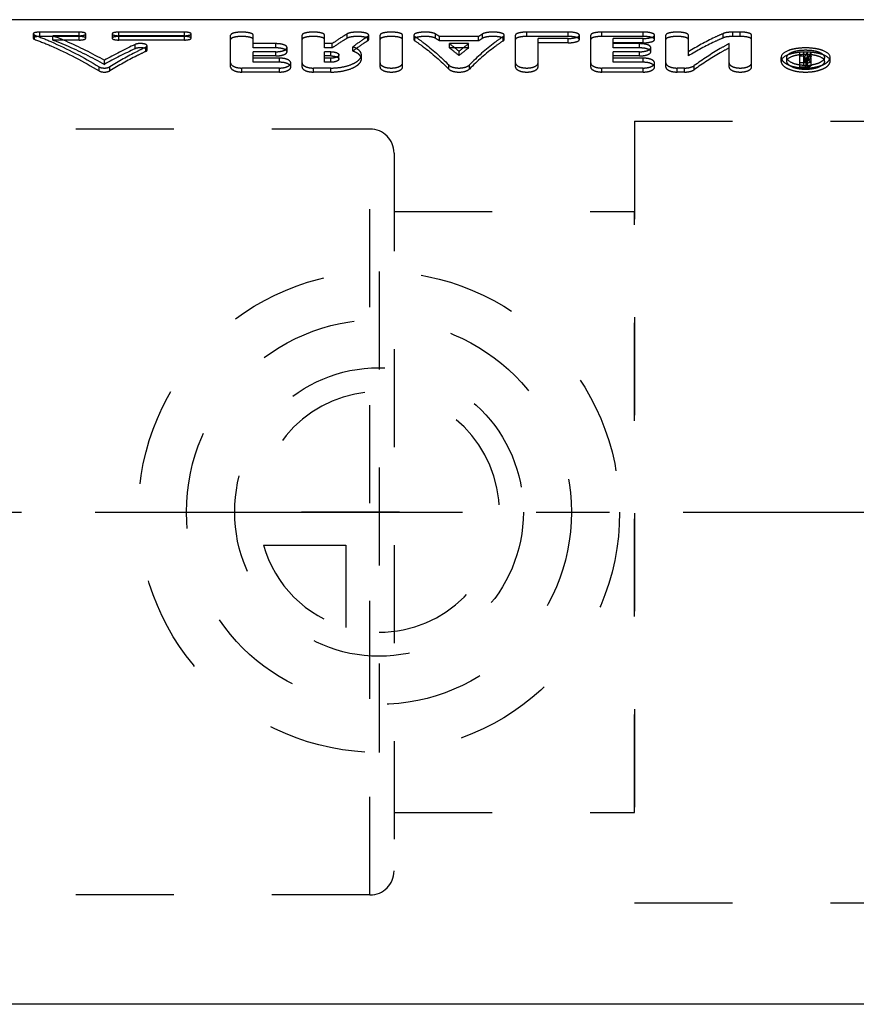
# Model space of a CAD drawing. Header units: millimetres. Extents: x 413 to 587, y 459 to 546.
# Tile 2 of 14: x 447 to 503, y 461 to 526. Entities that reach past the tile are written whole.
import ezdxf

# ---------------------------------------------------------------- set-up
doc = ezdxf.new("R2010")
doc.units = ezdxf.units.MM
doc.header["$LTSCALE"] = 65.185185
doc.linetypes.add('CENTER', pattern=[0.6, 0.375, -0.075, 0.075, -0.075])
doc.linetypes.add('HIDDEN', pattern=[0.2, 0.1, -0.1])
for name, color, linetype in [('ACHSEN_S', 7, 'CONTINUOUS'), ('DEFAULT_2', 8, 'HIDDEN'), ('KOERPER', 7, 'CONTINUOUS'), ('KONST.EL_MIT_GEO', 7, 'CONTINUOUS'), ('KURVEN', 7, 'CONTINUOUS')]:
    doc.layers.add(name, color=color, linetype=linetype)

msp = doc.modelspace()

# ---------------------------------------------------------------- linework, layer by layer
at = {"layer": 'ACHSEN_S', "color": 2, "linetype": 'CENTER'}
msp.add_line((412.833, 493.509), (587.167, 493.509), dxfattribs=at)
at = {"layer": 'DEFAULT_2', "color": 8, "linetype": 'HIDDEN'}
for p, q in [((487.833, 519.509), (487.833, 467.509)), ((487.833, 519.509), (525.833, 519.509)), ((487.833, 467.509), (525.833, 467.509))]:
    msp.add_line(p, q, dxfattribs=at)
at = {"layer": 'KOERPER', "color": 7, "linetype": 'Continuous'}
for p, q in [((509.833, 526.259), (436.618, 526.259)), ((509.833, 460.759), (433.833, 460.759))]:
    msp.add_line(p, q, dxfattribs=at)
at = {"layer": 'KOERPER', "color": 8, "linetype": 'HIDDEN'}
for p, q in [((470.233, 518.984), (420.421, 518.984)), ((470.233, 468.034), (470.233, 518.984)), ((471.833, 517.384), (471.833, 469.634)), ((470.233, 468.034), (420.421, 468.034))]:
    msp.add_line(p, q, dxfattribs=at)
for centre, start, end in [((470.233, 517.384), 0, 90), ((470.233, 469.634), 270, 360)]:
    msp.add_arc(centre, 1.6, start, end, dxfattribs=at)
at = {"layer": 'KONST.EL_MIT_GEO', "color": 8, "linetype": 'HIDDEN'}
for p, q in [((447.833, 525.316), (447.833, 525.028)), ((448.27, 525.144), (448.27, 525.433)), ((450.895, 525.433), (448.27, 525.433)), ((450.895, 524.906), (450.895, 525.433)), ((451.333, 525.028), (451.333, 525.316)), ((453.083, 525.316), (453.083, 525.028)), ((453.52, 524.906), (453.52, 525.433)), ((457.895, 525.433), (453.52, 525.433)), ((457.895, 524.906), (457.895, 525.433)), ((458.333, 525.028), (458.333, 525.316)), ((468.72, 525.029), (468.72, 525.317)), ((474.587, 525.025), (474.587, 525.313)), ((477.724, 525.025), (477.724, 525.313)), ((480.66, 525.144), (480.66, 525.433)), ((483.41, 525.433), (480.66, 525.433)), ((483.41, 525.144), (483.41, 525.433)), ((485.66, 525.144), (485.66, 525.433)), ((488.41, 525.433), (485.66, 525.433)), ((488.41, 525.144), (488.41, 525.433)), ((493.727, 525.05), (493.727, 525.339)), ((494.363, 525.144), (494.363, 525.433)), ((494.863, 525.433), (494.363, 525.433)), ((494.863, 525.144), (494.863, 525.433)), ((447.92, 524.955), (447.92, 525.243)), ((450.895, 525.144), (448.27, 525.144)), ((449.143, 524.906), (449.143, 525.193)), ((450.895, 525.193), (449.143, 525.193)), ((450.895, 524.906), (449.143, 524.906)), ((457.895, 525.193), (453.52, 525.193)), ((457.895, 525.144), (453.52, 525.144)), ((457.895, 524.906), (453.52, 524.906)), ((460.965, 523.11), (460.965, 525.229)), ((462.465, 524.383), (462.465, 525.229)), ((463.965, 524.666), (462.465, 524.666)), ((463.965, 524.383), (463.965, 524.666)), ((465.715, 523.11), (465.715, 525.229)), ((467.215, 524.383), (467.215, 525.229)), ((467.727, 524.666), (467.215, 524.666)), ((467.727, 524.383), (467.727, 524.666)), ((470.08, 524.851), (470.08, 525.138)), ((470.15, 524.941), (470.15, 525.229)), ((470.9, 523.11), (470.9, 525.229)), ((472.4, 523.11), (472.4, 525.229)), ((473.15, 525.229), (473.15, 524.941)), ((473.214, 524.855), (473.214, 525.142)), ((474.857, 524.852), (474.857, 525.139)), ((477.453, 525.139), (474.857, 525.139)), ((477.453, 524.852), (474.857, 524.852)), ((475.517, 524.383), (475.517, 524.666)), ((476.793, 524.666), (475.517, 524.666)), ((476.793, 524.383), (476.793, 524.666)), ((477.453, 524.852), (477.453, 525.139)), ((479.097, 524.855), (479.097, 525.142)), ((479.16, 524.941), (479.16, 525.229)), ((479.91, 523.11), (479.91, 525.229)), ((483.41, 525.144), (480.66, 525.144)), ((481.41, 523.11), (481.41, 525.008)), ((483.41, 525.008), (481.41, 525.008)), ((483.41, 524.722), (481.41, 524.722)), ((483.41, 524.722), (483.41, 525.008)), ((484.16, 524.941), (484.16, 525.229)), ((484.91, 523.11), (484.91, 525.229)), ((488.41, 525.144), (485.66, 525.144)), ((486.41, 524.383), (486.41, 525.008)), ((488.41, 525.008), (486.41, 525.008)), ((488.41, 524.722), (486.41, 524.722)), ((488.16, 524.666), (486.41, 524.666)), ((488.16, 524.383), (488.16, 524.666)), ((488.41, 524.722), (488.41, 525.008)), ((489.16, 524.941), (489.16, 525.229)), ((489.91, 523.11), (489.91, 525.229)), ((491.41, 523.849), (491.41, 525.229)), ((494.113, 523.11), (494.113, 524.665)), ((494.863, 525.144), (494.363, 525.144)), ((495.613, 523.11), (495.613, 525.229)), ((454.62, 524.331), (454.62, 524.613)), ((455.321, 524.149), (455.321, 524.43)), ((455.408, 524.241), (455.408, 524.522)), ((463.965, 524.383), (462.465, 524.383)), ((462.465, 523.427), (462.465, 524.126)), ((463.965, 524.126), (462.465, 524.126)), ((463.965, 523.848), (463.965, 524.126)), ((464.715, 524.124), (464.715, 524.404)), ((467.727, 524.383), (467.215, 524.383)), ((467.215, 523.427), (467.215, 524.126)), ((467.63, 524.126), (467.215, 524.126)), ((467.63, 523.848), (467.63, 524.126)), ((469.092, 524.17), (469.092, 524.45)), ((476.793, 524.383), (475.517, 524.383)), ((476.155, 523.867), (476.155, 524.145)), ((488.16, 524.383), (486.41, 524.383)), ((486.41, 523.427), (486.41, 524.126)), ((488.16, 524.126), (486.41, 524.126)), ((488.16, 523.848), (488.16, 524.126)), ((488.91, 524.124), (488.91, 524.404)), ((498.83, 523.11), (498.83, 524.102)), ((499.08, 524.102), (498.83, 524.102)), ((499.08, 523.218), (499.08, 524.102)), ((499.32, 523.825), (499.32, 524.102)), ((499.576, 524.102), (499.32, 524.102)), ((499.576, 523.825), (499.576, 524.102)), ((452.57, 523.287), (452.57, 523.56)), ((463.965, 523.848), (462.465, 523.848)), ((464.215, 523.701), (462.465, 523.701)), ((464.215, 523.427), (462.465, 523.427)), ((464.215, 523.427), (464.215, 523.701)), ((464.965, 523.11), (464.965, 523.381)), ((467.63, 523.848), (467.215, 523.848)), ((467.63, 523.701), (467.215, 523.701)), ((467.63, 523.427), (467.215, 523.427)), ((467.63, 523.427), (467.63, 523.701)), ((468.161, 523.642), (468.161, 523.918)), ((469.661, 523.642), (469.661, 523.918)), ((488.16, 523.848), (486.41, 523.848)), ((488.41, 523.701), (486.41, 523.701)), ((488.41, 523.427), (486.41, 523.427)), ((488.41, 523.427), (488.41, 523.701)), ((489.16, 523.11), (489.16, 523.381)), ((497.58, 523.479), (497.58, 523.754)), ((497.957, 523.479), (497.957, 523.754)), ((499.08, 523.825), (498.83, 523.825)), ((499.245, 523.382), (498.83, 523.382)), ((499.158, 523.813), (499.08, 523.813)), ((499.245, 523.71), (499.08, 523.71)), ((499.158, 523.538), (499.08, 523.538)), ((499.245, 523.49), (499.08, 523.49)), ((499.245, 523.436), (499.08, 523.436)), ((499.176, 523.846), (499.158, 523.813)), ((499.158, 523.538), (499.158, 523.813)), ((499.245, 523.11), (499.245, 523.71)), ((499.576, 523.825), (499.32, 523.825)), ((499.33, 523.254), (499.33, 523.675)), ((499.405, 523.521), (499.405, 523.796)), ((499.58, 523.254), (499.58, 523.675)), ((500.457, 523.479), (500.457, 523.754)), ((500.833, 523.479), (500.833, 523.754)), ((452.214, 522.856), (452.214, 523.125)), ((452.927, 522.856), (452.927, 523.125)), ((461.715, 522.775), (461.715, 523.043)), ((464.215, 523.043), (461.715, 523.043)), ((464.215, 522.775), (461.715, 522.775)), ((464.215, 522.775), (464.215, 523.043)), ((466.465, 522.775), (466.465, 523.043)), ((467.63, 523.043), (466.465, 523.043)), ((467.63, 522.775), (466.465, 522.775)), ((467.63, 522.775), (467.63, 523.043)), ((475.469, 522.977), (475.469, 523.247)), ((476.842, 522.977), (476.842, 523.247)), ((485.66, 522.775), (485.66, 523.043)), ((488.41, 523.043), (485.66, 523.043)), ((488.41, 522.775), (485.66, 522.775)), ((488.41, 522.775), (488.41, 523.043)), ((490.66, 522.775), (490.66, 523.043)), ((491.16, 523.043), (490.66, 523.043)), ((491.16, 522.775), (490.66, 522.775)), ((491.16, 522.775), (491.16, 523.043)), ((491.796, 522.935), (491.796, 523.204)), ((499.245, 523.11), (498.83, 523.11)), ((499.245, 523.218), (499.08, 523.218)), ((470.233, 518.984), (420.421, 518.984)), ((471.833, 513.509), (487.833, 513.509)), ((487.833, 473.51), (487.833, 513.509)), ((471.833, 473.509), (487.833, 473.509)), ((470.233, 468.034), (420.421, 468.034))]:
    msp.add_line(p, q, dxfattribs=at)
for centre, radius, start, end in [((468.79, 516.026), 10.948, 56.34814, 58.03202), ((483.52, 516.026), 10.948, 121.96798, 123.65186), ((468.822, 515.703), 10.96, 56.58881, 58.26631), ((467.205, 513.843), 13.647, 49.01493, 52.47549), ((485.105, 513.843), 13.647, 127.52451, 130.98507), ((483.489, 515.703), 10.96, 121.73369, 123.41119), ((465.382, 501.15), 25.814, 114.64092, 119.75731), ((465.34, 500.746), 25.907, 114.44312, 119.53145), ((467.266, 513.542), 13.624, 49.27413, 52.7278), ((485.044, 513.542), 13.624, 127.2722, 130.72587), ((511.175, 517.277), 13.68, 150.07048, 151.30271), ((511.549, 517.21), 13.815, 150.07483, 151.52843), ((511.088, 516.988), 13.61, 149.84683, 151.23359), ((511.383, 516.966), 13.655, 149.84835, 151.30887), ((499.288, 523.265), 0.544, 73.81797, 77.59076), ((499.207, 525.995), 2.78, 268.76893, 271.22461), ((499.209, 525.918), 2.703, 271.20282, 276.12171), ((499.225, 525.769), 2.554, 276.13392, 278.67781)]:
    msp.add_arc(centre, radius, start, end, dxfattribs=at)
for points, knots in [([(448.27, 525.433), (448.167, 525.433), (448.025, 525.42), (447.879, 525.378), (447.833, 525.335), (447.833, 525.316)], [0, 0, 0, 0, 0.661736, 0.879801, 1, 1, 1, 1]), ([(447.833, 525.316), (447.833, 525.31), (447.847, 525.271), (447.89, 525.255), (447.92, 525.243)], [0, 0, 0, 0, 0.170588, 1, 1, 1, 1]), ([(451.333, 525.316), (451.333, 525.335), (451.287, 525.378), (451.141, 525.42), (450.999, 525.433), (450.895, 525.433)], [0, 0, 0, 0, 0.120207, 0.33701, 1, 1, 1, 1]), ([(450.895, 525.193), (450.999, 525.193), (451.141, 525.208), (451.287, 525.254), (451.333, 525.297), (451.333, 525.316)], [0, 0, 0, 0, 0.660742, 0.878996, 1, 1, 1, 1]), ([(453.52, 525.433), (453.417, 525.433), (453.275, 525.42), (453.129, 525.378), (453.083, 525.335), (453.083, 525.316)], [0, 0, 0, 0, 0.662562, 0.879988, 1, 1, 1, 1]), ([(453.083, 525.316), (453.083, 525.297), (453.129, 525.254), (453.275, 525.208), (453.417, 525.193), (453.52, 525.193)], [0, 0, 0, 0, 0.1212, 0.338823, 1, 1, 1, 1]), ([(458.333, 525.316), (458.333, 525.335), (458.287, 525.378), (458.141, 525.42), (457.999, 525.433), (457.895, 525.433)], [0, 0, 0, 0, 0.120207, 0.33701, 1, 1, 1, 1]), ([(457.895, 525.193), (457.999, 525.193), (458.141, 525.208), (458.287, 525.254), (458.333, 525.297), (458.333, 525.316)], [0, 0, 0, 0, 0.660742, 0.878996, 1, 1, 1, 1]), ([(462.465, 525.229), (462.465, 525.262), (462.414, 525.312), (462.333, 525.349), (462.197, 525.392), (461.988, 525.424), (461.714, 525.438), (461.44, 525.424), (461.231, 525.392), (461.096, 525.348), (461.015, 525.311), (460.965, 525.262), (460.965, 525.229)], [0, 0, 0, 0, 0.060818, 0.109279, 0.169879, 0.323018, 0.50044, 0.678417, 0.830881, 0.891465, 0.939584, 1, 1, 1, 1]), ([(467.215, 525.229), (467.215, 525.262), (467.164, 525.312), (467.083, 525.349), (466.947, 525.392), (466.738, 525.424), (466.464, 525.438), (466.19, 525.424), (465.981, 525.392), (465.846, 525.348), (465.765, 525.311), (465.715, 525.262), (465.715, 525.229)], [0, 0, 0, 0, 0.060818, 0.109279, 0.169879, 0.323018, 0.50044, 0.678417, 0.830881, 0.891465, 0.939584, 1, 1, 1, 1]), ([(468.72, 525.317), (468.637, 525.268), (468.298, 525.063), (467.97, 524.842), (467.727, 524.666)], [0, 0, 0, 0, 0.244494, 1, 1, 1, 1]), ([(470.15, 525.229), (470.15, 525.256), (470.095, 525.32), (469.968, 525.368), (469.782, 525.411), (469.556, 525.432), (469.312, 525.436), (469.078, 525.418), (468.88, 525.383), (468.764, 525.343), (468.72, 525.317)], [0, 0, 0, 0, 0.054345, 0.145323, 0.274505, 0.430934, 0.598639, 0.759752, 0.898196, 1, 1, 1, 1]), ([(472.4, 525.229), (472.4, 525.262), (472.349, 525.312), (472.268, 525.349), (472.132, 525.392), (471.923, 525.424), (471.649, 525.438), (471.375, 525.424), (471.166, 525.392), (471.031, 525.348), (470.951, 525.311), (470.9, 525.262), (470.9, 525.229)], [0, 0, 0, 0, 0.060818, 0.109279, 0.169879, 0.323018, 0.50044, 0.678417, 0.830881, 0.891465, 0.939584, 1, 1, 1, 1]), ([(474.587, 525.313), (474.544, 525.34), (474.429, 525.38), (474.231, 525.417), (473.996, 525.435), (473.751, 525.433), (473.522, 525.411), (473.335, 525.369), (473.206, 525.321), (473.15, 525.257), (473.15, 525.229)], [0, 0, 0, 0, 0.100204, 0.237853, 0.398467, 0.56704, 0.723932, 0.854075, 0.945476, 1, 1, 1, 1]), ([(479.16, 525.229), (479.16, 525.257), (479.104, 525.321), (478.975, 525.369), (478.787, 525.412), (478.558, 525.433), (478.313, 525.435), (478.078, 525.417), (477.881, 525.38), (477.766, 525.34), (477.724, 525.313)], [0, 0, 0, 0, 0.054645, 0.146322, 0.276613, 0.433988, 0.602256, 0.763123, 0.90033, 1, 1, 1, 1]), ([(480.66, 525.433), (480.564, 525.433), (480.386, 525.424), (480.177, 525.392), (480.041, 525.348), (479.961, 525.311), (479.91, 525.262), (479.91, 525.229)], [0, 0, 0, 0, 0.355967, 0.661362, 0.782666, 0.878876, 1, 1, 1, 1]), ([(484.16, 525.229), (484.16, 525.262), (484.109, 525.312), (484.028, 525.349), (483.801, 525.421), (483.588, 525.433), (483.41, 525.433)], [0, 0, 0, 0, 0.122226, 0.218671, 0.34027, 1, 1, 1, 1]), ([(485.66, 525.433), (485.564, 525.433), (485.386, 525.424), (485.177, 525.392), (485.041, 525.348), (484.961, 525.311), (484.91, 525.262), (484.91, 525.229)], [0, 0, 0, 0, 0.355967, 0.661362, 0.782666, 0.878876, 1, 1, 1, 1]), ([(489.16, 525.229), (489.16, 525.262), (489.109, 525.312), (489.028, 525.349), (488.801, 525.421), (488.588, 525.433), (488.41, 525.433)], [0, 0, 0, 0, 0.122226, 0.218671, 0.34027, 1, 1, 1, 1]), ([(491.41, 525.229), (491.41, 525.262), (491.359, 525.312), (491.278, 525.349), (491.142, 525.392), (490.934, 525.424), (490.659, 525.438), (490.385, 525.424), (490.176, 525.392), (490.041, 525.348), (489.961, 525.311), (489.91, 525.262), (489.91, 525.229)], [0, 0, 0, 0, 0.060818, 0.109279, 0.169879, 0.323018, 0.50044, 0.678417, 0.830881, 0.891465, 0.939584, 1, 1, 1, 1]), ([(493.727, 525.339), (493.531, 525.255), (492.738, 524.892), (491.972, 524.471), (491.41, 524.127)], [0, 0, 0, 0, 0.244005, 1, 1, 1, 1]), ([(494.363, 525.433), (494.241, 525.433), (494.027, 525.42), (493.813, 525.377), (493.727, 525.339)], [0, 0, 0, 0, 0.56433, 1, 1, 1, 1]), ([(495.613, 525.229), (495.613, 525.262), (495.561, 525.312), (495.481, 525.349), (495.253, 525.421), (495.04, 525.433), (494.863, 525.433)], [0, 0, 0, 0, 0.122101, 0.218915, 0.340192, 1, 1, 1, 1]), ([(448.27, 525.144), (448.167, 525.144), (448.025, 525.13), (447.88, 525.088), (447.833, 525.046), (447.833, 525.028)], [0, 0, 0, 0, 0.662361, 0.880384, 1, 1, 1, 1]), ([(447.833, 525.028), (447.833, 525.021), (447.847, 524.982), (447.89, 524.967), (447.92, 524.955)], [0, 0, 0, 0, 0.169789, 1, 1, 1, 1]), ([(447.92, 525.243), (448.284, 525.106), (449.764, 524.504), (451.183, 523.756), (452.214, 523.125)], [0, 0, 0, 0, 0.243332, 1, 1, 1, 1]), ([(447.92, 524.955), (448.284, 524.819), (449.763, 524.223), (451.182, 523.481), (452.214, 522.856)], [0, 0, 0, 0, 0.243453, 1, 1, 1, 1]), ([(449.143, 525.193), (449.433, 525.082), (450.605, 524.604), (451.74, 524.034), (452.57, 523.56)], [0, 0, 0, 0, 0.244656, 1, 1, 1, 1]), ([(449.143, 524.906), (449.433, 524.796), (450.605, 524.322), (451.739, 523.757), (452.57, 523.287)], [0, 0, 0, 0, 0.244752, 1, 1, 1, 1]), ([(451.333, 525.028), (451.333, 525.046), (451.286, 525.088), (451.141, 525.13), (450.999, 525.144), (450.895, 525.144)], [0, 0, 0, 0, 0.119624, 0.336384, 1, 1, 1, 1]), ([(450.895, 524.906), (450.999, 524.906), (451.141, 524.92), (451.287, 524.966), (451.333, 525.009), (451.333, 525.028)], [0, 0, 0, 0, 0.661389, 0.879586, 1, 1, 1, 1]), ([(453.52, 525.144), (453.417, 525.144), (453.275, 525.13), (453.129, 525.088), (453.083, 525.046), (453.083, 525.028)], [0, 0, 0, 0, 0.663188, 0.880571, 1, 1, 1, 1]), ([(453.083, 525.028), (453.083, 525.009), (453.129, 524.966), (453.275, 524.92), (453.417, 524.906), (453.52, 524.906)], [0, 0, 0, 0, 0.12061, 0.338176, 1, 1, 1, 1]), ([(455.408, 524.522), (455.408, 524.563), (455.329, 524.616), (455.224, 524.648), (455.06, 524.676), (454.854, 524.675), (454.689, 524.645), (454.62, 524.613)], [0, 0, 0, 0, 0.144529, 0.264989, 0.411094, 0.730826, 1, 1, 1, 1]), ([(458.333, 525.028), (458.333, 525.046), (458.286, 525.088), (458.141, 525.13), (457.999, 525.144), (457.895, 525.144)], [0, 0, 0, 0, 0.119624, 0.336384, 1, 1, 1, 1]), ([(457.895, 524.906), (457.999, 524.906), (458.141, 524.92), (458.287, 524.966), (458.333, 525.009), (458.333, 525.028)], [0, 0, 0, 0, 0.661389, 0.879586, 1, 1, 1, 1]), ([(462.465, 524.941), (462.465, 524.974), (462.414, 525.023), (462.333, 525.06), (462.197, 525.103), (461.988, 525.135), (461.714, 525.148), (461.44, 525.135), (461.231, 525.102), (461.096, 525.059), (461.015, 525.023), (460.965, 524.974), (460.965, 524.941)], [0, 0, 0, 0, 0.060519, 0.108944, 0.169558, 0.322825, 0.50044, 0.678611, 0.831202, 0.8918, 0.939882, 1, 1, 1, 1]), ([(464.715, 524.404), (464.715, 524.444), (464.669, 524.506), (464.584, 524.557), (464.448, 524.612), (464.239, 524.655), (464.06, 524.666), (463.965, 524.666)], [0, 0, 0, 0, 0.140325, 0.239368, 0.360284, 0.658755, 1, 1, 1, 1]), ([(467.215, 524.941), (467.215, 524.974), (467.164, 525.023), (467.083, 525.06), (466.947, 525.103), (466.738, 525.135), (466.464, 525.148), (466.19, 525.135), (465.981, 525.102), (465.846, 525.059), (465.765, 525.023), (465.715, 524.974), (465.715, 524.941)], [0, 0, 0, 0, 0.060519, 0.108944, 0.169558, 0.322825, 0.50044, 0.678611, 0.831202, 0.8918, 0.939882, 1, 1, 1, 1]), ([(468.72, 525.029), (468.637, 524.98), (468.298, 524.777), (467.97, 524.557), (467.727, 524.383)], [0, 0, 0, 0, 0.244567, 1, 1, 1, 1]), ([(470.15, 524.941), (470.15, 524.968), (470.095, 525.032), (469.968, 525.079), (469.782, 525.121), (469.556, 525.143), (469.312, 525.146), (469.078, 525.129), (468.88, 525.093), (468.764, 525.054), (468.72, 525.029)], [0, 0, 0, 0, 0.054028, 0.144917, 0.274137, 0.430671, 0.598505, 0.759734, 0.89824, 1, 1, 1, 1]), ([(470.08, 525.138), (469.997, 525.086), (469.66, 524.868), (469.333, 524.634), (469.092, 524.45)], [0, 0, 0, 0, 0.244485, 1, 1, 1, 1]), ([(470.08, 524.851), (469.997, 524.799), (469.66, 524.583), (469.333, 524.352), (469.092, 524.17)], [0, 0, 0, 0, 0.244557, 1, 1, 1, 1]), ([(470.08, 525.138), (470.09, 525.144), (470.122, 525.166), (470.15, 525.203), (470.15, 525.229)], [0, 0, 0, 0, 0.322863, 1, 1, 1, 1]), ([(470.08, 524.851), (470.09, 524.857), (470.122, 524.879), (470.15, 524.915), (470.15, 524.941)], [0, 0, 0, 0, 0.323675, 1, 1, 1, 1]), ([(472.4, 524.941), (472.4, 524.974), (472.349, 525.023), (472.268, 525.06), (472.132, 525.103), (471.923, 525.135), (471.649, 525.148), (471.375, 525.135), (471.166, 525.102), (471.031, 525.059), (470.951, 525.023), (470.9, 524.974), (470.9, 524.941)], [0, 0, 0, 0, 0.060519, 0.108944, 0.169558, 0.322825, 0.50044, 0.678611, 0.831202, 0.8918, 0.939882, 1, 1, 1, 1]), ([(473.15, 525.229), (473.15, 525.222), (473.157, 525.185), (473.189, 525.158), (473.214, 525.142)], [0, 0, 0, 0, 0.204091, 1, 1, 1, 1]), ([(474.587, 525.025), (474.544, 525.051), (474.429, 525.091), (474.231, 525.128), (473.996, 525.146), (473.751, 525.143), (473.522, 525.122), (473.335, 525.079), (473.206, 525.033), (473.15, 524.968), (473.15, 524.941)], [0, 0, 0, 0, 0.100152, 0.23786, 0.39859, 0.567294, 0.724294, 0.854477, 0.945792, 1, 1, 1, 1]), ([(473.15, 524.941), (473.15, 524.934), (473.158, 524.897), (473.189, 524.871), (473.214, 524.855)], [0, 0, 0, 0, 0.203459, 1, 1, 1, 1]), ([(473.214, 525.142), (473.406, 525.014), (474.208, 524.444), (474.942, 523.783), (475.469, 523.247)], [0, 0, 0, 0, 0.235682, 1, 1, 1, 1]), ([(473.214, 524.855), (473.406, 524.728), (474.207, 524.164), (474.942, 523.509), (475.469, 522.977)], [0, 0, 0, 0, 0.235854, 1, 1, 1, 1]), ([(479.097, 525.142), (478.904, 525.014), (478.102, 524.444), (477.368, 523.783), (476.842, 523.247)], [0, 0, 0, 0, 0.235682, 1, 1, 1, 1]), ([(479.097, 524.855), (478.904, 524.728), (478.103, 524.164), (477.368, 523.509), (476.842, 522.977)], [0, 0, 0, 0, 0.235854, 1, 1, 1, 1]), ([(479.16, 524.941), (479.16, 524.969), (479.104, 525.033), (478.975, 525.08), (478.787, 525.122), (478.558, 525.143), (478.313, 525.146), (478.078, 525.127), (477.881, 525.091), (477.766, 525.051), (477.724, 525.025)], [0, 0, 0, 0, 0.054329, 0.145919, 0.276252, 0.433734, 0.602134, 0.763117, 0.900382, 1, 1, 1, 1]), ([(479.097, 525.142), (479.106, 525.149), (479.135, 525.17), (479.16, 525.204), (479.16, 525.229)], [0, 0, 0, 0, 0.319252, 1, 1, 1, 1]), ([(479.097, 524.855), (479.106, 524.861), (479.135, 524.882), (479.16, 524.916), (479.16, 524.941)], [0, 0, 0, 0, 0.320047, 1, 1, 1, 1]), ([(480.66, 525.144), (480.564, 525.144), (480.386, 525.135), (480.177, 525.103), (480.041, 525.059), (479.961, 525.023), (479.91, 524.974), (479.91, 524.941)], [0, 0, 0, 0, 0.356354, 0.662004, 0.783336, 0.879472, 1, 1, 1, 1]), ([(483.41, 525.008), (483.588, 525.008), (483.832, 525.035), (484.083, 525.119), (484.16, 525.196), (484.16, 525.229)], [0, 0, 0, 0, 0.65781, 0.876747, 1, 1, 1, 1]), ([(484.16, 524.941), (484.16, 524.974), (484.109, 525.023), (484.028, 525.06), (483.8, 525.131), (483.588, 525.144), (483.41, 525.144)], [0, 0, 0, 0, 0.121625, 0.217995, 0.33962, 1, 1, 1, 1]), ([(483.41, 524.722), (483.588, 524.722), (483.832, 524.748), (484.082, 524.832), (484.16, 524.908), (484.16, 524.941)], [0, 0, 0, 0, 0.65849, 0.877359, 1, 1, 1, 1]), ([(485.66, 525.144), (485.564, 525.144), (485.386, 525.135), (485.177, 525.103), (485.041, 525.059), (484.961, 525.023), (484.91, 524.974), (484.91, 524.941)], [0, 0, 0, 0, 0.356354, 0.662004, 0.783336, 0.879472, 1, 1, 1, 1]), ([(488.91, 524.404), (488.91, 524.444), (488.864, 524.506), (488.779, 524.557), (488.644, 524.612), (488.434, 524.655), (488.256, 524.666), (488.16, 524.666)], [0, 0, 0, 0, 0.140325, 0.239368, 0.360284, 0.658755, 1, 1, 1, 1]), ([(488.41, 525.008), (488.588, 525.008), (488.832, 525.035), (489.083, 525.119), (489.16, 525.196), (489.16, 525.229)], [0, 0, 0, 0, 0.65781, 0.876747, 1, 1, 1, 1]), ([(489.16, 524.941), (489.16, 524.974), (489.109, 525.023), (489.028, 525.06), (488.8, 525.131), (488.588, 525.144), (488.41, 525.144)], [0, 0, 0, 0, 0.121625, 0.217995, 0.33962, 1, 1, 1, 1]), ([(488.41, 524.722), (488.588, 524.722), (488.832, 524.748), (489.082, 524.832), (489.16, 524.908), (489.16, 524.941)], [0, 0, 0, 0, 0.65849, 0.877359, 1, 1, 1, 1]), ([(491.41, 524.941), (491.41, 524.974), (491.359, 525.023), (491.278, 525.06), (491.142, 525.103), (490.934, 525.135), (490.659, 525.148), (490.385, 525.135), (490.177, 525.102), (490.041, 525.059), (489.961, 525.023), (489.91, 524.974), (489.91, 524.941)], [0, 0, 0, 0, 0.060519, 0.108944, 0.169558, 0.322825, 0.50044, 0.678611, 0.831202, 0.8918, 0.939882, 1, 1, 1, 1]), ([(493.727, 525.05), (493.531, 524.966), (492.739, 524.607), (491.972, 524.19), (491.41, 523.849)], [0, 0, 0, 0, 0.2441, 1, 1, 1, 1]), ([(494.113, 524.665), (493.917, 524.559), (493.121, 524.111), (492.356, 523.608), (491.796, 523.204)], [0, 0, 0, 0, 0.243882, 1, 1, 1, 1]), ([(494.363, 525.144), (494.241, 525.144), (494.027, 525.13), (493.813, 525.088), (493.727, 525.05)], [0, 0, 0, 0, 0.564454, 1, 1, 1, 1]), ([(495.613, 524.941), (495.613, 524.974), (495.561, 525.023), (495.481, 525.06), (495.253, 525.131), (495.04, 525.144), (494.863, 525.144)], [0, 0, 0, 0, 0.121501, 0.21824, 0.339543, 1, 1, 1, 1]), ([(455.321, 524.43), (455.119, 524.333), (454.305, 523.929), (453.511, 523.482), (452.927, 523.125)], [0, 0, 0, 0, 0.246238, 1, 1, 1, 1]), ([(455.321, 524.149), (455.119, 524.053), (454.305, 523.653), (453.511, 523.211), (452.927, 522.856)], [0, 0, 0, 0, 0.246309, 1, 1, 1, 1]), ([(455.408, 524.241), (455.408, 524.281), (455.328, 524.334), (455.224, 524.365), (455.06, 524.393), (454.854, 524.392), (454.689, 524.362), (454.62, 524.331)], [0, 0, 0, 0, 0.143971, 0.264435, 0.410646, 0.730693, 1, 1, 1, 1]), ([(455.321, 524.43), (455.334, 524.436), (455.371, 524.456), (455.408, 524.494), (455.408, 524.522)], [0, 0, 0, 0, 0.332946, 1, 1, 1, 1]), ([(455.321, 524.149), (455.334, 524.155), (455.371, 524.175), (455.408, 524.212), (455.408, 524.241)], [0, 0, 0, 0, 0.33382, 1, 1, 1, 1]), ([(463.965, 524.126), (464.06, 524.126), (464.24, 524.138), (464.477, 524.196), (464.646, 524.271), (464.715, 524.365), (464.715, 524.404)], [0, 0, 0, 0, 0.339974, 0.637593, 0.858743, 1, 1, 1, 1]), ([(464.715, 524.124), (464.715, 524.163), (464.669, 524.225), (464.584, 524.275), (464.448, 524.33), (464.239, 524.372), (464.06, 524.383), (463.965, 524.383)], [0, 0, 0, 0, 0.139573, 0.238502, 0.35944, 0.658241, 1, 1, 1, 1]), ([(463.965, 523.848), (464.06, 523.848), (464.24, 523.86), (464.477, 523.917), (464.646, 523.992), (464.715, 524.084), (464.715, 524.124)], [0, 0, 0, 0, 0.340515, 0.63846, 0.859499, 1, 1, 1, 1]), ([(467.63, 524.126), (467.697, 524.126), (467.828, 524.115), (468.01, 524.076), (468.161, 523.99), (468.161, 523.918)], [0, 0, 0, 0, 0.339966, 0.639199, 1, 1, 1, 1]), ([(469.661, 523.918), (469.661, 523.97), (469.631, 524.083), (469.51, 524.229), (469.325, 524.354), (469.176, 524.42), (469.092, 524.45)], [0, 0, 0, 0, 0.19008, 0.408927, 0.677164, 1, 1, 1, 1]), ([(469.661, 523.642), (469.661, 523.693), (469.631, 523.806), (469.51, 523.95), (469.325, 524.074), (469.175, 524.139), (469.092, 524.17)], [0, 0, 0, 0, 0.189244, 0.407766, 0.676308, 1, 1, 1, 1]), ([(488.16, 524.126), (488.256, 524.126), (488.436, 524.138), (488.672, 524.196), (488.842, 524.271), (488.91, 524.365), (488.91, 524.404)], [0, 0, 0, 0, 0.339974, 0.637593, 0.858743, 1, 1, 1, 1]), ([(488.91, 524.124), (488.91, 524.163), (488.864, 524.225), (488.779, 524.275), (488.644, 524.33), (488.434, 524.372), (488.256, 524.383), (488.16, 524.383)], [0, 0, 0, 0, 0.139573, 0.238502, 0.35944, 0.658241, 1, 1, 1, 1]), ([(488.16, 523.848), (488.256, 523.848), (488.436, 523.86), (488.672, 523.917), (488.841, 523.992), (488.91, 524.084), (488.91, 524.124)], [0, 0, 0, 0, 0.340515, 0.63846, 0.859499, 1, 1, 1, 1]), ([(494.113, 524.382), (493.917, 524.277), (493.121, 523.833), (492.356, 523.335), (491.796, 522.935)], [0, 0, 0, 0, 0.24398, 1, 1, 1, 1]), ([(500.833, 523.754), (500.833, 523.973), (500.472, 524.182), (500.103, 524.288), (499.717, 524.364), (499.206, 524.396), (498.696, 524.364), (498.309, 524.288), (497.94, 524.182), (497.58, 523.973), (497.58, 523.754)], [0, 0, 0, 0, 0.180238, 0.250826, 0.32926, 0.499952, 0.670745, 0.749234, 0.819847, 1, 1, 1, 1]), ([(500.833, 523.479), (500.833, 523.698), (500.472, 523.904), (500.104, 524.009), (499.717, 524.084), (499.207, 524.116), (498.696, 524.084), (498.309, 524.009), (497.942, 523.904), (497.58, 523.698), (497.58, 523.479)], [0, 0, 0, 0, 0.179713, 0.250359, 0.328898, 0.499884, 0.670984, 0.749595, 0.820287, 1, 1, 1, 1]), ([(497.957, 523.754), (497.957, 523.923), (498.233, 524.086), (498.517, 524.169), (498.814, 524.229), (499.206, 524.255), (499.598, 524.229), (499.895, 524.17), (500.18, 524.086), (500.457, 523.923), (500.457, 523.754)], [0, 0, 0, 0, 0.180763, 0.251357, 0.329673, 0.499872, 0.67007, 0.748411, 0.819039, 1, 1, 1, 1]), ([(460.965, 523.381), (460.965, 523.272), (461.171, 523.13), (461.436, 523.061), (461.62, 523.043), (461.715, 523.043)], [0, 0, 0, 0, 0.376795, 0.670672, 1, 1, 1, 1]), ([(464.965, 523.381), (464.965, 523.487), (464.757, 523.625), (464.493, 523.685), (464.31, 523.701), (464.215, 523.701)], [0, 0, 0, 0, 0.371934, 0.667108, 1, 1, 1, 1]), ([(464.965, 523.11), (464.965, 523.216), (464.757, 523.351), (464.493, 523.411), (464.31, 523.427), (464.215, 523.427)], [0, 0, 0, 0, 0.370918, 0.666476, 1, 1, 1, 1]), ([(464.215, 523.043), (464.31, 523.043), (464.494, 523.061), (464.76, 523.13), (464.965, 523.273), (464.965, 523.381)], [0, 0, 0, 0, 0.330517, 0.624351, 1, 1, 1, 1]), ([(465.715, 523.381), (465.715, 523.272), (465.921, 523.13), (466.186, 523.061), (466.37, 523.043), (466.465, 523.043)], [0, 0, 0, 0, 0.376795, 0.670672, 1, 1, 1, 1]), ([(467.63, 523.043), (467.891, 523.043), (468.383, 523.086), (468.952, 523.245), (469.312, 523.435), (469.544, 523.61), (469.661, 523.8), (469.661, 523.918)], [0, 0, 0, 0, 0.333499, 0.626171, 0.747436, 0.849263, 1, 1, 1, 1]), ([(468.161, 523.918), (468.161, 523.845), (468.011, 523.756), (467.828, 523.713), (467.697, 523.701), (467.63, 523.701)], [0, 0, 0, 0, 0.363836, 0.661786, 1, 1, 1, 1]), ([(467.63, 523.848), (467.697, 523.848), (467.828, 523.837), (468.009, 523.799), (468.161, 523.713), (468.161, 523.642)], [0, 0, 0, 0, 0.340538, 0.640122, 1, 1, 1, 1]), ([(467.63, 522.775), (467.891, 522.775), (468.383, 522.818), (468.951, 522.975), (469.312, 523.163), (469.543, 523.336), (469.661, 523.525), (469.661, 523.642)], [0, 0, 0, 0, 0.334129, 0.627155, 0.748412, 0.850077, 1, 1, 1, 1]), ([(468.161, 523.642), (468.161, 523.569), (468.01, 523.481), (467.828, 523.439), (467.697, 523.427), (467.63, 523.427)], [0, 0, 0, 0, 0.362889, 0.661192, 1, 1, 1, 1]), ([(470.9, 523.381), (470.9, 523.272), (471.106, 523.13), (471.372, 523.061), (471.651, 523.034), (471.93, 523.061), (472.196, 523.13), (472.4, 523.273), (472.4, 523.381)], [0, 0, 0, 0, 0.188257, 0.335415, 0.500405, 0.665959, 0.812559, 1, 1, 1, 1]), ([(479.91, 523.381), (479.91, 523.272), (480.116, 523.13), (480.382, 523.061), (480.661, 523.034), (480.94, 523.061), (481.206, 523.13), (481.41, 523.273), (481.41, 523.381)], [0, 0, 0, 0, 0.188257, 0.335415, 0.500405, 0.665959, 0.812559, 1, 1, 1, 1]), ([(484.91, 523.381), (484.91, 523.272), (485.116, 523.13), (485.382, 523.061), (485.565, 523.043), (485.66, 523.043)], [0, 0, 0, 0, 0.376795, 0.670672, 1, 1, 1, 1]), ([(489.16, 523.381), (489.16, 523.487), (488.953, 523.625), (488.688, 523.685), (488.505, 523.701), (488.41, 523.701)], [0, 0, 0, 0, 0.371934, 0.667108, 1, 1, 1, 1]), ([(489.16, 523.11), (489.16, 523.216), (488.952, 523.351), (488.688, 523.411), (488.505, 523.427), (488.41, 523.427)], [0, 0, 0, 0, 0.370918, 0.666476, 1, 1, 1, 1]), ([(488.41, 523.043), (488.506, 523.043), (488.689, 523.061), (488.955, 523.13), (489.16, 523.273), (489.16, 523.381)], [0, 0, 0, 0, 0.330517, 0.624351, 1, 1, 1, 1]), ([(489.91, 523.381), (489.91, 523.272), (490.116, 523.13), (490.382, 523.061), (490.565, 523.043), (490.66, 523.043)], [0, 0, 0, 0, 0.376795, 0.670672, 1, 1, 1, 1]), ([(494.113, 523.381), (494.113, 523.272), (494.318, 523.13), (494.585, 523.061), (494.864, 523.034), (495.142, 523.061), (495.408, 523.13), (495.613, 523.273), (495.613, 523.381)], [0, 0, 0, 0, 0.188257, 0.335415, 0.500405, 0.665959, 0.812559, 1, 1, 1, 1]), ([(497.58, 523.754), (497.58, 523.657), (497.674, 523.5), (497.863, 523.356), (498.153, 523.203), (498.608, 523.077), (499.207, 523.025), (499.805, 523.077), (500.26, 523.204), (500.551, 523.357), (500.739, 523.501), (500.833, 523.657), (500.833, 523.754)], [0, 0, 0, 0, 0.076998, 0.128685, 0.189847, 0.335675, 0.499973, 0.66435, 0.810258, 0.871434, 0.9231, 1, 1, 1, 1]), ([(497.58, 523.479), (497.58, 523.383), (497.674, 523.228), (497.863, 523.086), (498.153, 522.934), (498.608, 522.809), (499.206, 522.757), (499.805, 522.809), (500.26, 522.934), (500.55, 523.086), (500.739, 523.228), (500.833, 523.383), (500.833, 523.479)], [0, 0, 0, 0, 0.076574, 0.128171, 0.189323, 0.335314, 0.499913, 0.664603, 0.810707, 0.871895, 0.923494, 1, 1, 1, 1]), ([(499.147, 523.215), (498.994, 523.219), (498.7, 523.252), (498.283, 523.366), (497.956, 523.585), (497.957, 523.754)], [0, 0, 0, 0, 0.335537, 0.63045, 1, 1, 1, 1]), ([(497.957, 523.479), (497.957, 523.648), (498.234, 523.808), (498.517, 523.891), (498.814, 523.95), (499.206, 523.976), (499.598, 523.95), (499.895, 523.891), (500.179, 523.808), (500.457, 523.648), (500.457, 523.479)], [0, 0, 0, 0, 0.18027, 0.250927, 0.329352, 0.499845, 0.670341, 0.748798, 0.819497, 1, 1, 1, 1]), ([(500.457, 523.479), (500.457, 523.406), (500.384, 523.287), (500.239, 523.179), (500.016, 523.064), (499.667, 522.971), (499.207, 522.932), (498.747, 522.97), (498.398, 523.064), (498.174, 523.179), (498.029, 523.287), (497.957, 523.405), (497.957, 523.479)], [0, 0, 0, 0, 0.076322, 0.127737, 0.188767, 0.33481, 0.499823, 0.664837, 0.810942, 0.872004, 0.923475, 1, 1, 1, 1]), ([(499.245, 523.71), (499.265, 523.71), (499.295, 523.708), (499.33, 523.686), (499.33, 523.675)], [0, 0, 0, 0, 0.633529, 1, 1, 1, 1]), ([(499.245, 523.382), (499.288, 523.382), (499.37, 523.389), (499.488, 523.418), (499.58, 523.479), (499.58, 523.527)], [0, 0, 0, 0, 0.335523, 0.628428, 1, 1, 1, 1]), ([(499.33, 523.527), (499.33, 523.515), (499.296, 523.492), (499.265, 523.49), (499.245, 523.49)], [0, 0, 0, 0, 0.372966, 1, 1, 1, 1]), ([(499.245, 523.436), (499.265, 523.436), (499.295, 523.434), (499.33, 523.413), (499.33, 523.401)], [0, 0, 0, 0, 0.634528, 1, 1, 1, 1]), ([(499.58, 523.401), (499.58, 523.414), (499.565, 523.453), (499.499, 523.495), (499.44, 523.514), (499.405, 523.521)], [0, 0, 0, 0, 0.172786, 0.520414, 1, 1, 1, 1]), ([(499.58, 523.675), (499.58, 523.686), (499.558, 523.749), (499.488, 523.773), (499.439, 523.787)], [0, 0, 0, 0, 0.183936, 1, 1, 1, 1]), ([(500.457, 523.754), (500.457, 523.625), (500.248, 523.436), (499.939, 523.313), (499.725, 523.263), (499.61, 523.245)], [0, 0, 0, 0, 0.374329, 0.66153, 1, 1, 1, 1]), ([(452.214, 523.125), (452.318, 523.061), (452.57, 523.024), (452.823, 523.061), (452.927, 523.125)], [0, 0, 0, 0, 0.500078, 1, 1, 1, 1]), ([(452.214, 522.856), (452.318, 522.793), (452.57, 522.757), (452.823, 522.793), (452.927, 522.856)], [0, 0, 0, 0, 0.500078, 1, 1, 1, 1]), ([(460.965, 523.11), (460.965, 523.002), (461.171, 522.861), (461.436, 522.792), (461.62, 522.775), (461.715, 522.775)], [0, 0, 0, 0, 0.375749, 0.670013, 1, 1, 1, 1]), ([(464.215, 522.775), (464.31, 522.775), (464.494, 522.792), (464.759, 522.861), (464.965, 523.002), (464.965, 523.11)], [0, 0, 0, 0, 0.331179, 0.625397, 1, 1, 1, 1]), ([(465.715, 523.11), (465.715, 523.002), (465.921, 522.861), (466.186, 522.792), (466.37, 522.775), (466.465, 522.775)], [0, 0, 0, 0, 0.375749, 0.670013, 1, 1, 1, 1]), ([(470.9, 523.11), (470.9, 523.002), (471.106, 522.861), (471.372, 522.792), (471.651, 522.766), (471.93, 522.793), (472.195, 522.861), (472.4, 523.002), (472.4, 523.11)], [0, 0, 0, 0, 0.187734, 0.335086, 0.500406, 0.666291, 0.813083, 1, 1, 1, 1]), ([(475.469, 523.247), (475.542, 523.172), (475.776, 523.072), (476.156, 523.026), (476.535, 523.072), (476.769, 523.173), (476.842, 523.247)], [0, 0, 0, 0, 0.215552, 0.50068, 0.785595, 1, 1, 1, 1]), ([(475.469, 522.977), (475.542, 522.903), (475.777, 522.804), (476.156, 522.758), (476.535, 522.804), (476.769, 522.903), (476.842, 522.977)], [0, 0, 0, 0, 0.215326, 0.500681, 0.785822, 1, 1, 1, 1]), ([(479.91, 523.11), (479.91, 523.002), (480.117, 522.861), (480.382, 522.792), (480.661, 522.766), (480.94, 522.793), (481.205, 522.861), (481.41, 523.002), (481.41, 523.11)], [0, 0, 0, 0, 0.187734, 0.335086, 0.500406, 0.666291, 0.813083, 1, 1, 1, 1]), ([(484.91, 523.11), (484.91, 523.002), (485.117, 522.861), (485.382, 522.792), (485.565, 522.775), (485.66, 522.775)], [0, 0, 0, 0, 0.375749, 0.670013, 1, 1, 1, 1]), ([(488.41, 522.775), (488.506, 522.775), (488.689, 522.792), (488.954, 522.861), (489.16, 523.002), (489.16, 523.11)], [0, 0, 0, 0, 0.331179, 0.625397, 1, 1, 1, 1]), ([(489.91, 523.11), (489.91, 523.002), (490.117, 522.861), (490.382, 522.792), (490.565, 522.775), (490.66, 522.775)], [0, 0, 0, 0, 0.375749, 0.670013, 1, 1, 1, 1]), ([(491.16, 523.043), (491.283, 523.043), (491.503, 523.067), (491.716, 523.146), (491.796, 523.204)], [0, 0, 0, 0, 0.553804, 1, 1, 1, 1]), ([(491.16, 522.775), (491.283, 522.775), (491.503, 522.799), (491.716, 522.877), (491.796, 522.935)], [0, 0, 0, 0, 0.554125, 1, 1, 1, 1]), ([(494.113, 523.11), (494.113, 523.002), (494.319, 522.861), (494.585, 522.792), (494.864, 522.766), (495.142, 522.793), (495.408, 522.861), (495.613, 523.002), (495.613, 523.11)], [0, 0, 0, 0, 0.187734, 0.335086, 0.500406, 0.666291, 0.813083, 1, 1, 1, 1]), ([(499.33, 523.254), (499.33, 523.242), (499.295, 523.22), (499.265, 523.218), (499.245, 523.218)], [0, 0, 0, 0, 0.371938, 1, 1, 1, 1]), ([(499.245, 523.11), (499.288, 523.11), (499.37, 523.118), (499.487, 523.147), (499.58, 523.207), (499.58, 523.254)], [0, 0, 0, 0, 0.336164, 0.629442, 1, 1, 1, 1])]:
    msp.add_open_spline(points, degree=3, knots=knots, dxfattribs=at)
at = {"layer": 'KURVEN', "color": 8, "linetype": 'HIDDEN'}
for p, q in [((470.833, 509.509), (470.833, 477.509)), ((472.186, 493.509), (461.233, 493.509)), ((463.141, 491.309), (468.633, 491.309)), ((468.633, 491.309), (468.633, 485.818))]:
    msp.add_line(p, q, dxfattribs=at)
for radius in [16, 12.8, 9.6]:
    msp.add_circle((470.833, 493.509), radius, dxfattribs=at)
for start, end in [(270, 180), (195.96201, 254.03799)]:
    msp.add_arc((470.833, 493.509), 8, start, end, dxfattribs=at)

doc.saveas('drawing.dxf')
